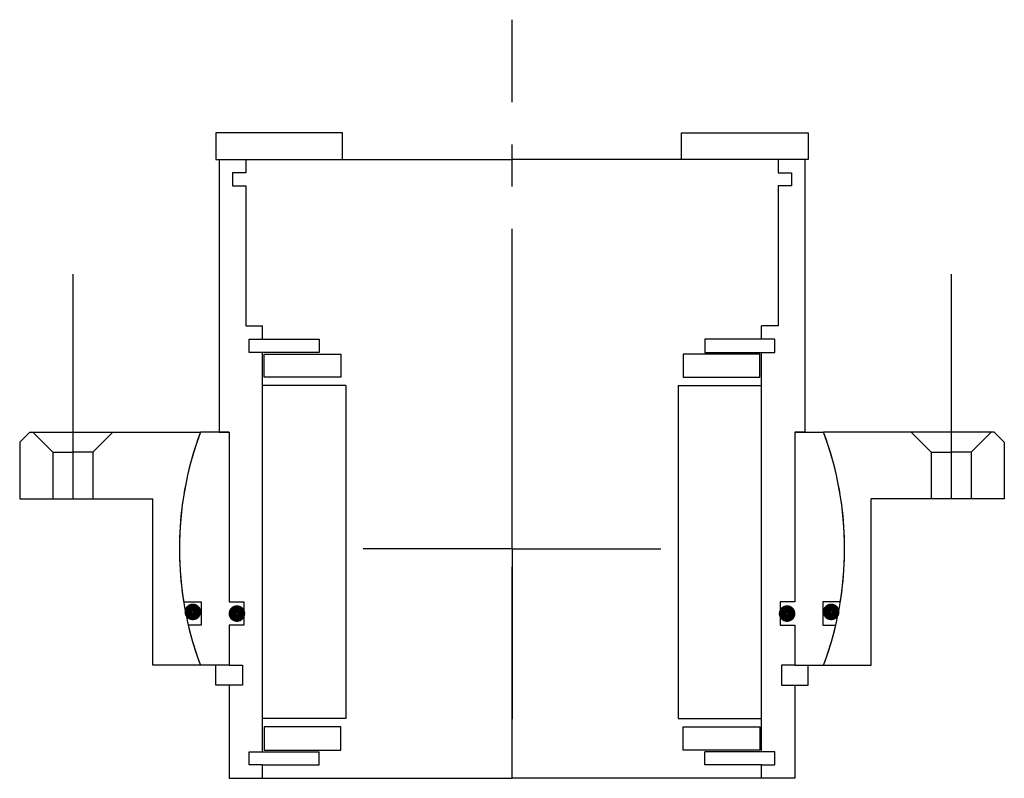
# Model space of a CAD drawing. Header units: millimetres. Extents: x -74 to 74, y -34 to 79.
import ezdxf

# ---------------------------------------------------------------- set-up
doc = ezdxf.new("R2010")
doc.units = ezdxf.units.MM
doc.linetypes.add('CENTER', pattern=[50.8, 31.75, -6.35, 6.35, -6.35])
doc.layers.add('Center', color=1, linetype='CENTER')

# ---------------------------------------------------------------- blocks, each defined once
blk = doc.blocks.new('M33-101')
for p, q in [((-72.5, 17.5), (-74, 16)), ((-72.5, 17.5), (-46.84, 17.5)), ((-72, 17.5), (-69, 14.5)), ((-66, 17.5), (-66, 7.5)), ((-60, 17.5), (-63, 14.5)), ((72.5, 17.5), (46.84, 17.5)), ((60, 17.5), (63, 14.5)), ((66, 17.5), (66, 7.5)), ((72, 17.5), (69, 14.5)), ((72.5, 17.5), (74, 16)), ((-74, 16), (-74, 7.5)), ((74, 16), (74, 7.5)), ((-69, 14.5), (-69, 7.5)), ((-69, 14.5), (-66, 14.5)), ((-63, 14.5), (-66, 14.5)), ((-63, 14.5), (-63, 7.5)), ((63, 14.5), (63, 7.5)), ((63, 14.5), (66, 14.5)), ((69, 14.5), (66, 14.5)), ((69, 14.5), (69, 7.5)), ((-74, 7.5), (-54, 7.5)), ((-54, -17.5), (-54, 7.5)), ((74, 7.5), (54, 7.5)), ((54, -17.5), (54, 7.5)), ((-46.84, -17.5), (-54, -17.5)), ((46.84, -17.5), (54, -17.5))]:
    blk.add_line(p, q)
for start, end in [(159.5127, 200.4873), (339.5127, 20.4873)]:
    blk.add_arc((0, 0), 50, start, end)
at = {"layer": 'Center'}
for p, q in [((-66, 41.24), (-66, 17.5)), ((66, 41.24), (66, 17.5)), ((0, 0), (0, 25.63)), ((0, 0), (-22.37, 0)), ((0, 0), (22.37, 0)), ((0, 0), (0, -25.63))]:
    blk.add_line(p, q, dxfattribs=at)
blk = doc.blocks.new('innerhouse-4SF050')
for p, q in [((-25.5, 62.5), (-44.5, 62.5)), ((-44.5, 62.5), (-44.5, 58.5)), ((-25.5, 58.5), (-25.5, 62.5)), ((25.5, 62.5), (44.5, 62.5)), ((25.5, 58.5), (25.5, 62.5)), ((44.5, 62.5), (44.5, 58.5)), ((-44.5, 58.5), (-25.5, 58.5)), ((-44, 58.5), (-44, 17.5)), ((-44, 58.5), (-40, 58.5)), ((-40, 58.5), (0, 58.5)), ((-40, 58.5), (-40, 56.5)), ((40, 58.5), (0, 58.5)), ((44.5, 58.5), (25.5, 58.5)), ((44, 58.5), (40, 58.5)), ((40, 58.5), (40, 56.5)), ((44, 58.5), (44, 17.5)), ((-42, 56.5), (-42, 54.5)), ((-40, 56.5), (-42, 56.5)), ((40, 56.5), (42, 56.5)), ((42, 56.5), (42, 54.5)), ((-42, 54.5), (-40, 54.5)), ((-40, 54.5), (-40, 33.5)), ((40, 54.5), (40, 33.5)), ((42, 54.5), (40, 54.5)), ((-40, 33.5), (-37.5, 33.5)), ((-37.5, 31.5), (-37.5, 33.5)), ((37.5, 31.5), (37.5, 33.5)), ((40, 33.5), (37.5, 33.5)), ((-39.5, 29.5), (-39.5, 31.5)), ((-39.5, 31.5), (-37.5, 31.5)), ((-37.5, 31.5), (-29, 31.5)), ((-29, 31.5), (-29, 29.5)), ((37.5, 31.5), (29, 31.5)), ((29, 31.5), (29, 29.5)), ((39.5, 31.5), (37.5, 31.5)), ((39.5, 29.5), (39.5, 31.5)), ((-29, 29.5), (-39.5, 29.5)), ((-37.5, -30.5), (-37.5, 29.5)), ((-37.25, 29.25), (-25.75, 29.25)), ((-37.25, 25.75), (-37.25, 29.25)), ((-25.75, 29.25), (-25.75, 25.75)), ((37.25, 29.25), (25.75, 29.25)), ((25.75, 29.25), (25.75, 25.75)), ((29, 29.5), (39.5, 29.5)), ((37.25, 25.75), (37.25, 29.25)), ((37.5, -30.5), (37.5, 29.5)), ((-25.75, 25.75), (-37.25, 25.75)), ((25.75, 25.75), (37.25, 25.75)), ((-25, 24.5), (-37.5, 24.5)), ((-25, 24.5), (-25, -25.5)), ((25, 24.5), (25, -25.5)), ((25, 24.5), (37.5, 24.5)), ((-42.5, 17.5), (-46.84, 17.5)), ((-44, 17.5), (-42.5, 17.5)), ((-42.5, 17.5), (-42.5, -8)), ((42.5, 17.5), (42.5, -8)), ((42.5, 17.5), (46.84, 17.5)), ((44, 17.5), (42.5, 17.5)), ((-49.36, -8), (-46.7, -8)), ((-46.7, -8), (-46.7, -11.5)), ((-42.5, -8), (-40.3, -8)), ((-40.3, -8), (-40.3, -11.5)), ((40.3, -8), (40.3, -11.5)), ((42.5, -8), (40.3, -8)), ((46.7, -8), (46.7, -11.5)), ((49.36, -8), (46.7, -8)), ((-46.7, -11.5), (-48.66, -11.5)), ((-42.5, -11.5), (-42.5, -17.5)), ((-40.3, -11.5), (-42.5, -11.5)), ((40.3, -11.5), (42.5, -11.5)), ((42.5, -11.5), (42.5, -17.5)), ((46.7, -11.5), (48.66, -11.5)), ((-42.5, -17.5), (-46.84, -17.5)), ((-44.5, -20.5), (-44.5, -17.5)), ((-42.5, -17.5), (-40.5, -17.5)), ((-40.5, -17.5), (-40.5, -20.5)), ((40.5, -17.5), (40.5, -20.5)), ((42.5, -17.5), (40.5, -17.5)), ((42.5, -17.5), (46.84, -17.5)), ((44.5, -20.5), (44.5, -17.5)), ((-42.5, -20.5), (-44.5, -20.5)), ((-42.5, -20.5), (-42.5, -34.5)), ((-40.5, -20.5), (-42.5, -20.5)), ((40.5, -20.5), (42.5, -20.5)), ((42.5, -20.5), (42.5, -34.5)), ((42.5, -20.5), (44.5, -20.5)), ((-25, -25.5), (-37.5, -25.5)), ((25, -25.5), (37.5, -25.5)), ((-25.75, -26.75), (-37.25, -26.75)), ((-37.25, -26.75), (-37.25, -30.25)), ((-25.75, -30.25), (-25.75, -26.75)), ((25.75, -26.75), (37.25, -26.75)), ((25.75, -30.25), (25.75, -26.75)), ((37.25, -26.75), (37.25, -30.25)), ((-39.5, -30.5), (-29, -30.5)), ((-39.5, -32.5), (-39.5, -30.5)), ((-37.25, -30.25), (-25.75, -30.25)), ((-29, -32.5), (-29, -30.5)), ((37.25, -30.25), (25.75, -30.25)), ((39.5, -30.5), (29, -30.5)), ((29, -32.5), (29, -30.5)), ((39.5, -32.5), (39.5, -30.5)), ((-37.5, -32.5), (-39.5, -32.5)), ((-37.5, -32.5), (-29, -32.5)), ((-37.5, -34.5), (-37.5, -32.5)), ((37.5, -32.5), (29, -32.5)), ((37.5, -32.5), (39.5, -32.5)), ((37.5, -34.5), (37.5, -32.5)), ((-42.5, -34.5), (-37.5, -34.5)), ((-37.5, -34.5), (0, -34.5)), ((37.5, -34.5), (0, -34.5)), ((42.5, -34.5), (37.5, -34.5))]:
    blk.add_line(p, q)
at = {"const_width": 1.2}
for points in [[(-47.33, -9.5, -1), (-48.63, -9.5, -1)], [(-40.7, -9.75, -1), (-42, -9.75, -1)], [(40.7, -9.75, 1), (42, -9.75, 1)], [(47.33, -9.5, 1), (48.63, -9.5, 1)]]:
    blk.add_lwpolyline(points, format="xyb", close=True, dxfattribs=at)
for start, end in [(159.5127, 189.2069), (350.7931, 20.4873), (193.2971, 200.4873), (339.5127, 346.7029)]:
    blk.add_arc((0, 0), 50, start, end)
at = {"layer": 'Center'}
blk.add_line((0, -34.5), (0, 79.49), dxfattribs=at)

msp = doc.modelspace()

# ---------------------------------------------------------------- block references
for name in ['innerhouse-4SF050', 'M33-101']:
    msp.add_blockref(name, (0, 0))

doc.saveas('drawing.dxf')
